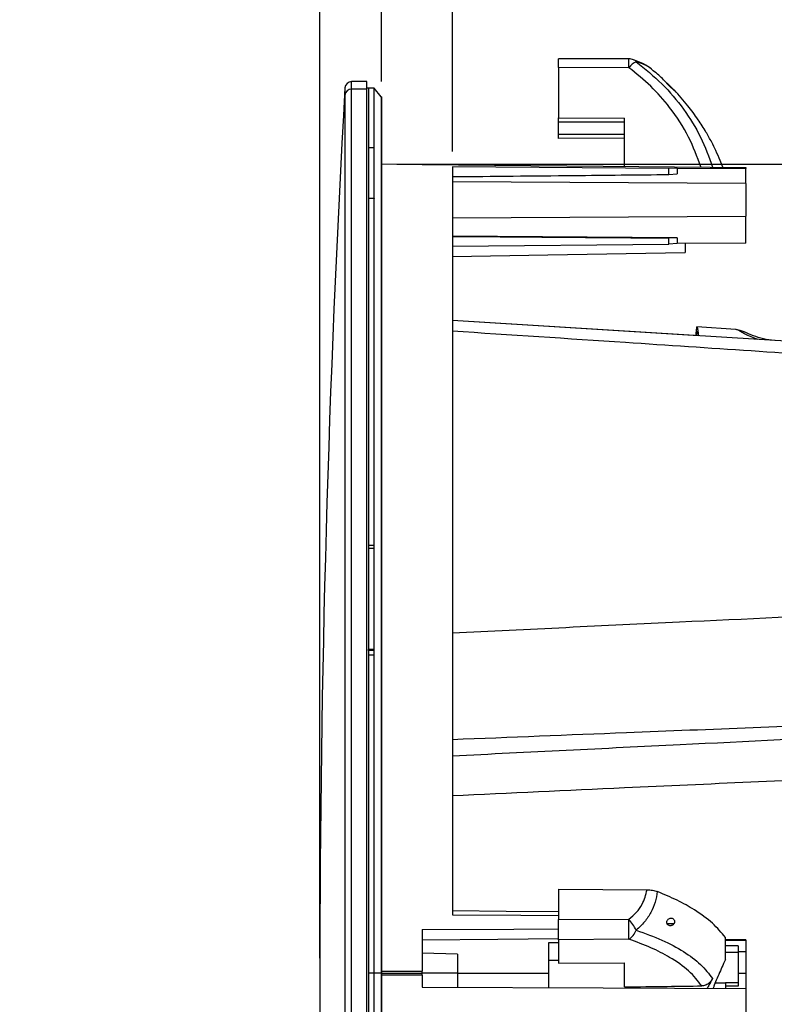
# Model space of a CAD drawing. Header units: millimetres. Extents: x 0 to 594, y 0 to 420.
# Tile 9 of 40: x 211 to 261, y 255 to 320. Entities that reach past the tile are written whole.
import ezdxf

# ---------------------------------------------------------------- set-up
doc = ezdxf.new("R2010")
doc.units = ezdxf.units.MM
doc.layers.add('SLD-0', color=7, linetype='Continuous')
doc.styles.add('SLDTEXTSTYLE0', font='TXT', dxfattribs={"width": 0.75})
doc.dimstyles.new('SLDDIMSTYLE1', dxfattribs={"dimtxt": 3.5, "dimasz": 3.2, "dimexe": 0, "dimexo": 0.0625, "dimgap": 0.875, "dimtad": 1, "dimdec": 1, "dimlfac": 3, "dimrnd": 1e-09, "dimzin": 12, "dimdsep": 46, "dimtxsty": 'SLDTEXTSTYLE0', "dimblk1": 'OBLIQUE', "dimblk2": 'OBLIQUE', "dimsah": 1, "dimcen": 0.09, "dimadec": 0, "dimazin": 3, "dimtfac": 1, "dimtdec": 1, "dimtmove": 0, "dimatfit": 0, "dimldrblk": 'OBLIQUE', "dimfxl": 1, "dimfrac": 2, "dimtolj": 1, "dimtzin": 12, "dimarcsym": 0})
doc.dimstyles.new('SLDDIMSTYLE2', dxfattribs={"dimtxt": 3.5, "dimasz": 3.2, "dimexe": 0, "dimexo": 0.0625, "dimgap": 0.875, "dimtad": 1, "dimdec": 1, "dimlfac": 3, "dimrnd": 1e-09, "dimzin": 4, "dimdsep": 46, "dimtxsty": 'SLDTEXTSTYLE0', "dimblk1": 'OBLIQUE', "dimblk2": 'OBLIQUE', "dimsah": 1, "dimcen": 0.09, "dimadec": 0, "dimazin": 1, "dimtfac": 1, "dimtdec": 1, "dimtofl": 0, "dimtmove": 0, "dimatfit": 3, "dimldrblk": 'OBLIQUE', "dimfxl": 1, "dimfrac": 2, "dimtolj": 1, "dimtzin": 12, "dimarcsym": 0})
doc.dimstyles.new('SLDDIMSTYLE3', dxfattribs={"dimtxt": 3.5, "dimasz": 3.2, "dimexe": 0, "dimexo": 0.0625, "dimgap": 0.875, "dimtad": 1, "dimdec": 1, "dimlfac": 3, "dimrnd": 1e-09, "dimzin": 12, "dimdsep": 46, "dimtxsty": 'SLDTEXTSTYLE0', "dimsah": 1, "dimcen": 0.09, "dimadec": 0, "dimazin": 3, "dimtfac": 1, "dimtdec": 1, "dimtofl": 0, "dimtmove": 0, "dimatfit": 3, "dimfxl": 1, "dimfrac": 2, "dimtolj": 1, "dimtzin": 12, "dimarcsym": 0})
doc.dimstyles.new('SLDDIMSTYLE4', dxfattribs={"dimtxt": 3.5, "dimasz": 3.2, "dimexe": 0, "dimexo": 0.0625, "dimgap": 0.875, "dimtad": 1, "dimdec": 1, "dimlfac": 3, "dimrnd": 1e-09, "dimzin": 4, "dimdsep": 46, "dimtxsty": 'SLDTEXTSTYLE0', "dimsah": 1, "dimcen": 0.09, "dimadec": 0, "dimazin": 1, "dimtfac": 1, "dimtdec": 1, "dimtofl": 0, "dimtmove": 0, "dimatfit": 3, "dimfxl": 1, "dimfrac": 2, "dimtolj": 1, "dimtzin": 12, "dimarcsym": 0})

# ---------------------------------------------------------------- blocks, each defined once
blk = doc.blocks.new('_Oblique')
at = {"color": 0, "linetype": 'ByBlock', "lineweight": -2}
blk.add_line((-0.5, -0.5), (0.5, 0.5), dxfattribs=at)
blk = doc.blocks.new('_D_1')
at = {"layer": 'SLD-0', "color": 7, "transparency": 16777216}
for p, q in [((214.859, 343.426), (213.792, 343.426)), ((213.792, 343.426), (213.792, 337.87)), ((223.91, 343.426), (224.977, 343.426)), ((224.977, 343.426), (224.977, 337.87)), ((213.792, 337.87), (214.859, 337.87)), ((224.977, 337.87), (223.91, 337.87)), ((231.214, 257.775), (231.214, 333.633)), ((235.285, 315.544), (235.285, 333.633)), ((231.214, 332.633), (211.433, 332.633)), ((231.214, 332.633), (235.285, 332.633)), ((235.285, 332.633), (241.285, 332.633))]:
    blk.add_line(p, q, dxfattribs=at)
at = {"layer": 'SLD-0', "color": 7, "transparency": 16777216, "xscale": 3.2, "yscale": 3.2}
blk.add_blockref('_Oblique', (231.214, 332.633, 0), dxfattribs=at)
at = {"layer": 'SLD-0', "color": 7, "transparency": 16777216, "xscale": 3.2, "yscale": 3.2, "rotation": 180.0000000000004}
blk.add_blockref('_Oblique', (235.285, 332.633, 0), dxfattribs=at)
at = {"layer": 'SLD-0', "color": 7, "transparency": 16777216, "char_height": 3.5, "attachment_point": 1, "style": 'SLDTEXTSTYLE0'}
for s, insert in [('0.48', (214.859, 342.381)), ('12.2', (214.859, 337.145))]:
    blk.add_mtext(s, dxfattribs=dict(at, insert=insert))
blk = doc.blocks.new('_D_2')
at = {"layer": 'SLD-0', "color": 7, "transparency": 16777216}
for p, q in [((246.66, 343.426), (245.594, 343.426)), ((245.594, 343.426), (245.594, 337.87)), ((255.712, 343.426), (256.778, 343.426)), ((256.778, 343.426), (256.778, 337.87)), ((245.594, 337.87), (246.66, 337.87)), ((256.778, 337.87), (255.712, 337.87)), ((235.285, 315.544), (235.285, 333.633)), ((239.952, 310.928), (239.952, 333.633)), ((239.952, 332.633), (235.285, 332.633)), ((239.952, 332.633), (259.137, 332.633))]:
    blk.add_line(p, q, dxfattribs=at)
at = {"layer": 'SLD-0', "color": 7, "transparency": 16777216, "xscale": 3.2, "yscale": 3.2, "rotation": 180.0000000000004}
blk.add_blockref('_Oblique', (235.285, 332.633, 0), dxfattribs=at)
at = {"layer": 'SLD-0', "color": 7, "transparency": 16777216, "xscale": 3.2, "yscale": 3.2}
blk.add_blockref('_Oblique', (239.952, 332.633, 0), dxfattribs=at)
at = {"layer": 'SLD-0', "color": 7, "transparency": 16777216, "char_height": 3.5, "attachment_point": 1, "style": 'SLDTEXTSTYLE0'}
for s, insert in [('0.55', (246.66, 342.381)), ('14.0', (246.66, 337.145))]:
    blk.add_mtext(s, dxfattribs=dict(at, insert=insert))
blk = doc.blocks.new('_D_3')
at = {"layer": 'SLD-0', "color": 7, "transparency": 16777216}
for p, q in [((248.54, 355.426), (247.474, 355.426)), ((247.474, 355.426), (247.474, 349.87)), ((257.592, 355.426), (258.658, 355.426)), ((258.658, 355.426), (258.658, 349.87)), ((247.474, 349.87), (248.54, 349.87)), ((258.658, 349.87), (257.592, 349.87)), ((231.214, 257.775), (231.214, 345.633)), ((274.919, 270.734), (274.919, 345.633)), ((231.214, 344.633), (274.919, 344.633))]:
    blk.add_line(p, q, dxfattribs=at)
for points in [[(231.214, 344.633), (234.414, 344.083), (234.414, 345.183)], [(274.919, 344.633), (271.719, 345.183), (271.719, 344.083)]]:
    blk.add_solid(points, dxfattribs=at)
at = {"layer": 'SLD-0', "color": 7, "transparency": 16777216, "char_height": 3.5, "attachment_point": 1, "style": 'SLDTEXTSTYLE0'}
for s, insert in [('5.16', (248.54, 354.381)), ('131.1', (247.247, 349.145))]:
    blk.add_mtext(s, dxfattribs=dict(at, insert=insert))
blk = doc.blocks.new('_D_4')
at = {"layer": 'SLD-0', "color": 7, "transparency": 16777216}
for p, q in [((236.285, 310.108), (298.926, 310.108)), ((297.926, 310.108), (297.926, 203.442)), ((286.103, 262.594), (286.103, 263.66)), ((286.103, 263.66), (291.659, 263.66)), ((291.659, 263.66), (291.659, 262.594)), ((286.103, 250.956), (286.103, 249.89)), ((291.659, 249.89), (291.659, 250.956)), ((286.103, 249.89), (291.659, 249.89)), ((236.285, 203.442), (298.926, 203.442))]:
    blk.add_line(p, q, dxfattribs=at)
for points in [[(297.926, 310.108), (297.376, 306.908), (298.476, 306.908)], [(297.926, 203.442), (298.476, 206.642), (297.376, 206.642)]]:
    blk.add_solid(points, dxfattribs=at)
at = {"layer": 'SLD-0', "color": 7, "transparency": 16777216, "char_height": 3.5, "attachment_point": 1, "rotation": 90, "style": 'SLDTEXTSTYLE0'}
for s, insert in [('320.0', (293.414, 253.595)), ('12.60', (287.147, 250.956)), ('%%c', (293.414, 248.317))]:
    blk.add_mtext(s, dxfattribs=dict(at, insert=insert))

msp = doc.modelspace()

# ---------------------------------------------------------------- linework, layer by layer
at = {"color": 7, "linetype": 'Continuous', "lineweight": 25}
for p, q in [((251.578, 317.036), (246.952, 317.053)), ((246.952, 316.476), (246.952, 313.153)), ((251.584, 316.459), (246.952, 316.476)), ((234.314, 315.541), (233.304, 315.541)), ((233.304, 315.05), (233.304, 315.541)), ((234.314, 315.05), (234.314, 315.541)), ((232.872, 315.133), (232.872, 314.645)), ((234.314, 315.05), (233.304, 315.05)), ((233.304, 198.008), (233.304, 315.05)), ((234.314, 198.008), (234.314, 315.05)), ((234.785, 315.108), (234.424, 315.108)), ((234.424, 315.108), (234.424, 311.209)), ((235.255, 314.544), (234.785, 315.108)), ((234.785, 311.209), (234.785, 315.108)), ((232.872, 314.645), (232.872, 249.245)), ((235.285, 314.544), (235.255, 314.544)), ((235.255, 314.544), (235.255, 256.775)), ((235.285, 314.544), (235.285, 256.775)), ((246.952, 313.153), (251.285, 313.137)), ((246.952, 312.874), (246.952, 313.153)), ((251.285, 312.874), (246.952, 312.874)), ((246.952, 312.072), (246.952, 312.874)), ((251.285, 309.959), (251.285, 313.137)), ((246.952, 312.072), (251.285, 312.072)), ((246.952, 311.793), (246.952, 312.072)), ((251.285, 311.809), (246.952, 311.793)), ((234.424, 311.203), (234.424, 311.209)), ((234.424, 311.209), (234.785, 311.209)), ((234.424, 311.203), (234.424, 307.822)), ((234.424, 311.203), (234.791, 311.203)), ((234.791, 311.203), (234.785, 311.209)), ((234.791, 307.822), (234.791, 311.203)), ((237.952, 310.085), (235.285, 310.108)), ((237.952, 310.085), (237.952, 310.077)), ((254.219, 309.809), (239.952, 309.928)), ((239.952, 309.928), (239.952, 260.626)), ((254.765, 309.846), (254.219, 309.809)), ((254.219, 309.417), (254.219, 309.809)), ((254.765, 309.846), (259.285, 309.808)), ((254.765, 309.846), (254.765, 309.463)), ((259.285, 309.889), (259.285, 309.808)), ((259.285, 308.83), (259.285, 309.808)), ((259.285, 308.83), (239.952, 308.931)), ((254.219, 309.417), (254.765, 309.463)), ((259.285, 308.83), (259.285, 306.663)), ((234.424, 307.828), (234.424, 284.995)), ((234.785, 307.828), (234.424, 307.828)), ((234.785, 284.995), (234.785, 307.828)), ((234.785, 307.828), (234.791, 307.822)), ((239.952, 306.562), (259.285, 306.663)), ((259.285, 304.903), (259.285, 306.663)), ((254.765, 305.251), (239.952, 305.364)), ((254.765, 305.251), (254.219, 305.213)), ((254.219, 304.817), (254.219, 305.213)), ((254.765, 305.251), (254.765, 304.863)), ((239.952, 304.689), (254.219, 304.817)), ((254.765, 304.863), (254.219, 304.817)), ((259.285, 304.903), (254.765, 304.863)), ((255.285, 304.868), (255.285, 304.276)), ((239.953, 303.047), (239.989, 303.047)), ((256.161, 298.792), (239.952, 299.789)), ((267.981, 298.054), (239.952, 299.788)), ((258.641, 299.209), (256.071, 299.37)), ((258.692, 299.191), (258.64, 299.207)), ((234.424, 284.992), (234.424, 284.995)), ((234.424, 284.995), (234.785, 284.995)), ((234.424, 284.992), (234.791, 284.992)), ((234.424, 284.992), (234.424, 284.78)), ((234.791, 284.992), (234.785, 284.995)), ((234.791, 284.78), (234.791, 284.992)), ((234.424, 284.78), (234.424, 278.112)), ((234.424, 284.78), (234.791, 284.78)), ((234.791, 278.112), (234.791, 284.78)), ((234.791, 278.112), (234.424, 278.112)), ((234.424, 278.055), (234.424, 277.742)), ((234.791, 278.053), (234.424, 278.053)), ((234.791, 278.053), (234.791, 278.112)), ((234.791, 277.742), (234.791, 278.053)), ((234.424, 277.744), (234.424, 256.775)), ((234.785, 277.744), (234.424, 277.744)), ((234.785, 256.775), (234.785, 277.744)), ((234.785, 277.744), (234.791, 277.742)), ((246.952, 262.318), (252.779, 262.272)), ((246.952, 262.318), (246.952, 260.309)), ((246.952, 260.309), (251.575, 260.345)), ((237.952, 259.651), (237.952, 256.908)), ((254.096, 260.05), (254.559, 260.05)), ((251.584, 259.016), (246.952, 258.98)), ((246.952, 258.98), (246.952, 257.43)), ((259.285, 258.976), (257.952, 258.976)), ((259.285, 258.976), (259.285, 258.928)), ((246.952, 258.775), (246.285, 258.775)), ((246.285, 258.775), (246.285, 257.62)), ((259.285, 258.928), (257.952, 258.928)), ((258.785, 258.587), (257.952, 258.587)), ((258.785, 258.587), (258.785, 258.134)), ((259.285, 258.928), (259.285, 258.207)), ((240.285, 258.025), (237.952, 258.086)), ((240.285, 258.025), (240.285, 256.775)), ((257.952, 257.674), (257.827, 257.409)), ((258.785, 258.134), (257.952, 258.134)), ((258.785, 258.201), (259.285, 258.207)), ((258.785, 258.134), (258.785, 256.141)), ((259.285, 258.207), (259.285, 256.775)), ((246.285, 257.62), (246.285, 255.805)), ((246.952, 257.62), (246.285, 257.62)), ((246.952, 257.43), (251.285, 257.464)), ((251.285, 255.875), (251.285, 257.464)), ((234.424, 256.775), (234.424, 235.805)), ((234.785, 256.775), (234.424, 256.775)), ((234.785, 235.805), (234.785, 256.775)), ((235.255, 256.775), (234.785, 256.775)), ((235.255, 256.775), (235.255, 199.006)), ((235.255, 256.775), (235.285, 256.775)), ((235.285, 256.908), (237.952, 256.908)), ((235.285, 256.775), (235.285, 199.006)), ((235.285, 256.775), (237.952, 256.775)), ((237.952, 256.641), (235.285, 256.641)), ((237.952, 256.775), (237.952, 256.908)), ((237.952, 256.641), (237.952, 256.775)), ((240.285, 256.775), (237.952, 256.775)), ((237.952, 256.641), (237.952, 255.858)), ((240.285, 256.775), (240.285, 255.841)), ((240.285, 256.775), (246.285, 256.775)), ((258.785, 256.775), (259.285, 256.775)), ((259.285, 256.775), (259.285, 255.764)), ((257.275, 256.141), (257.952, 256.141)), ((257.952, 256.141), (257.952, 255.762)), ((258.785, 256.141), (257.952, 256.141)), ((258.785, 255.93), (257.952, 255.93)), ((258.785, 256.141), (258.785, 255.93)), ((259.285, 255.77), (259.285, 253.669))]:
    msp.add_line(p, q, dxfattribs=at)
at = {"color": 7, "linetype": 'Continuous', "lineweight": 25, "flags": 128}
for points in [[(234.424, 315.108), (234.33, 315.099), (234.314, 315.096)], [(237.952, 310.077), (249.899, 309.972), (259.285, 309.889)], [(239.952, 304.02), (246.232, 304.125), (255.285, 304.276)], [(234.424, 278.053), (234.424, 278.086), (234.424, 278.112)], [(246.952, 260.81), (243.503, 260.853), (239.952, 260.897)], [(239.952, 260.626), (244.471, 260.601), (246.952, 260.587)], [(237.952, 259.651), (244, 259.683), (246.952, 259.699)], [(246.952, 259.038), (242.939, 259.001), (237.952, 258.955)], [(237.952, 255.858), (249.899, 255.809), (259.285, 255.77)]]:
    msp.add_lwpolyline(points, dxfattribs=at)
at = {"color": 7, "linetype": 'Continuous', "lineweight": 25}
for centre, radius, start, end in [((251.575, 316.036), 1, 71.7143, 89.78869), ((237.191, 316.622), 14.393, 359.3506, 1.64932), ((252.652, 315.616), 1.361, 115.38441, 141.71804), ((251.772, 316.651), 0.355, 33.2269, 70.75814), ((233.304, 315.108), 0.433, 90, 176.74495), ((1258.989, 256.775), 1027.775, 176.744946, 180), ((233.303, 314.618), 0.432, 89.77882, 176.48603), ((68.861, 258.481), 182.723, 0.16789, 0.5846), ((248.886, 258.021), 3.554, 26.43433, 40.83594), ((250.955, 260.029), 1.192, 301.82149, 339.06573), ((1258.989, 256.775), 1027.775, 180, 183.255054)]:
    msp.add_arc(centre, radius, start, end, dxfattribs=at)
for points, knots in [([(246.952, 316.476), (246.952, 316.596), (246.952, 316.845), (246.952, 317.036), (246.952, 317.039), (246.952, 317.04)], [0, 0, 0, 0, 0.3744, 0.779152, 1, 1, 1, 1]), ([(253.082, 316.362), (252.916, 316.484), (252.585, 316.726), (252.116, 316.9), (251.884, 316.987)], [0, 0, 0, 0, 0.504206, 1, 1, 1, 1]), ([(252.068, 316.845), (252.651, 316.376), (253.817, 315.436), (255.226, 313.745), (256.374, 311.904), (256.854, 310.575), (257.094, 309.91)], [0, 0, 0, 0, 0.250431, 0.501116, 0.75018, 1, 1, 1, 1]), ([(253.145, 316.289), (253.109, 316.328), (252.982, 316.463), (252.627, 316.664), (252.256, 316.784), (252.068, 316.845)], [0, 0, 0, 0, 0.1662927, 0.5784052, 1, 1, 1, 1]), ([(256.325, 309.915), (256.082, 310.581), (255.578, 311.965), (254.404, 313.736), (253.064, 315.268), (252.078, 316.062), (251.584, 316.459)], [0, 0, 0, 0, 0.26443, 0.549397, 0.774437, 1, 1, 1, 1]), ([(254.09, 315.439), (253.891, 315.643), (253.578, 315.963), (253.217, 316.236), (253.086, 316.335)], [0, 0, 0, 0, 0.635635, 1, 1, 1, 1]), ([(254.559, 314.965), (254.538, 314.984), (254.495, 315.02), (254.427, 315.082), (254.37, 315.135), (254.312, 315.19), (254.237, 315.263), (254.169, 315.333), (254.124, 315.382), (254.097, 315.414), (254.082, 315.436), (254.081, 315.444), (254.094, 315.439), (254.111, 315.425), (254.12, 315.419)], [0, 0, 0, 0, 0.124631, 0.249226, 0.295927, 0.374298, 0.498834, 0.623497, 0.690006, 0.748942, 0.812834, 0.874376, 0.934308, 1, 1, 1, 1]), ([(254.12, 315.419), (254.139, 315.403), (254.181, 315.368), (254.263, 315.29), (254.351, 315.203), (254.439, 315.114), (254.516, 315.032), (254.569, 314.975), (254.591, 314.948), (254.595, 314.94), (254.584, 314.945), (254.568, 314.958), (254.559, 314.965)], [0, 0, 0, 0, 0.108207, 0.249503, 0.374291, 0.499335, 0.640154, 0.748771, 0.813371, 0.874248, 0.934659, 1, 1, 1, 1]), ([(257.767, 309.902), (257.715, 310.048), (257.581, 310.418), (257.334, 310.965), (257.022, 311.594), (256.64, 312.275), (256.125, 313.087), (255.432, 314.007), (254.89, 314.672), (254.547, 315), (254.531, 315.016)], [0, 0, 0, 0, 0.078061, 0.199029, 0.300205, 0.427051, 0.584336, 0.771746, 0.988863, 1, 1, 1, 1]), ([(239.952, 309.278), (242.615, 309.304), (247.371, 309.35), (252.127, 309.396), (254.219, 309.417)], [0, 0, 0, 0, 0.56, 1, 1, 1, 1]), ([(254.219, 305.213), (251.556, 305.233), (246.8, 305.269), (242.044, 305.305), (239.952, 305.321)], [0, 0, 0, 0, 0.56, 1, 1, 1, 1]), ([(256.189, 298.783), (256.18, 298.862), (256.156, 299.068), (256.12, 299.266), (256.082, 299.382), (256.048, 299.368), (256.02, 299.217), (256.002, 299.026), (255.995, 298.847), (255.993, 298.803)], [0, 0, 0, 0, 0.103764, 0.271975, 0.440181, 0.608169, 0.776217, 0.944764, 1, 1, 1, 1]), ([(261.168, 298.478), (260.928, 298.507), (260.424, 298.57), (259.727, 298.808), (259.134, 299.078), (258.837, 299.159), (258.677, 299.202)], [0, 0, 0, 0, 0.206425, 0.432608, 0.695672, 1, 1, 1, 1]), ([(260.094, 298.542), (259.934, 298.599), (259.604, 298.718), (259.222, 298.912), (258.931, 299.074), (258.76, 299.174), (258.709, 299.187), (258.692, 299.191)], [0, 0, 0, 0, 0.204625, 0.42253, 0.651739, 0.887263, 1, 1, 1, 1]), ([(267.935, 297.229), (262.409, 297.601), (253.082, 298.23), (243.754, 298.84), (239.952, 299.088)], [0, 0, 0, 0, 0.592419, 1, 1, 1, 1]), ([(256.161, 298.792), (256.15, 298.865), (256.124, 299.021), (256.09, 299.114), (256.058, 299.095), (256.035, 298.99), (256.025, 298.849), (256.021, 298.801)], [0, 0, 0, 0, 0.199692, 0.426539, 0.653175, 0.879798, 1, 1, 1, 1]), ([(239.952, 279.211), (244.943, 279.452), (254.27, 279.902), (263.598, 280.337), (267.935, 280.54)], [0, 0, 0, 0, 0.535036, 1, 1, 1, 1]), ([(268.116, 273.269), (262.55, 273.055), (253.162, 272.693), (243.774, 272.315), (239.952, 272.162)], [0, 0, 0, 0, 0.592901, 1, 1, 1, 1]), ([(239.952, 271.106), (244.955, 271.355), (254.349, 271.823), (263.743, 272.276), (268.134, 272.487)], [0, 0, 0, 0, 0.532574, 1, 1, 1, 1]), ([(267.933, 269.734), (262.386, 269.487), (253.059, 269.071), (243.732, 268.639), (239.952, 268.465)], [0, 0, 0, 0, 0.594722, 1, 1, 1, 1]), ([(251.575, 260.345), (251.75, 260.487), (252.098, 260.771), (252.562, 261.413), (252.696, 261.946), (252.779, 262.272)], [0, 0, 0, 0, 0.281567, 0.561013, 1, 1, 1, 1]), ([(252.779, 262.272), (252.904, 262.266), (253.154, 262.254), (253.355, 262.189), (253.456, 262.156)], [0, 0, 0, 0, 0.500068, 1, 1, 1, 1]), ([(253.456, 262.156), (253.42, 261.919), (253.347, 261.445), (253.048, 260.772), (252.633, 260.142), (252.258, 259.784), (252.068, 259.603)], [0, 0, 0, 0, 0.247904, 0.496068, 0.745168, 1, 1, 1, 1]), ([(257.952, 259.134), (257.686, 259.451), (257.153, 260.086), (256.026, 260.9), (254.794, 261.596), (253.902, 261.969), (253.456, 262.156)], [0, 0, 0, 0, 0.279967, 0.55992, 0.779963, 1, 1, 1, 1]), ([(246.952, 258.98), (246.952, 259.056), (246.952, 259.213), (246.952, 259.6), (246.952, 259.988), (246.952, 260.205), (246.952, 260.309)], [0, 0, 0, 0, 0.270257, 0.562423, 0.789733, 1, 1, 1, 1]), ([(254.559, 260.05), (254.538, 260.021), (254.495, 259.963), (254.427, 259.929), (254.37, 259.911), (254.312, 259.903), (254.237, 259.911), (254.169, 259.945), (254.124, 259.991), (254.097, 260.036), (254.082, 260.09), (254.081, 260.15), (254.094, 260.209), (254.111, 260.244), (254.12, 260.261)], [0, 0, 0, 0, 0.124631, 0.249226, 0.295927, 0.374298, 0.498834, 0.623497, 0.690006, 0.748942, 0.812834, 0.874376, 0.934308, 1, 1, 1, 1]), ([(254.12, 260.261), (254.139, 260.287), (254.181, 260.344), (254.263, 260.391), (254.351, 260.41), (254.439, 260.399), (254.516, 260.356), (254.569, 260.288), (254.591, 260.221), (254.595, 260.162), (254.584, 260.102), (254.568, 260.068), (254.559, 260.05)], [0, 0, 0, 0, 0.108207, 0.249503, 0.374291, 0.499335, 0.640154, 0.748771, 0.813371, 0.874248, 0.934659, 1, 1, 1, 1]), ([(252.068, 259.603), (252.651, 259.397), (253.817, 258.985), (255.226, 258.215), (256.374, 257.362), (256.854, 256.734), (257.094, 256.42)], [0, 0, 0, 0, 0.250431, 0.501116, 0.75018, 1, 1, 1, 1]), ([(256.389, 255.938), (256.128, 256.271), (255.606, 256.937), (254.405, 257.774), (253.064, 258.475), (252.077, 258.836), (251.584, 259.016)], [0, 0, 0, 0, 0.279631, 0.558708, 0.779098, 1, 1, 1, 1]), ([(257.952, 257.674), (257.952, 257.905), (257.952, 258.369), (257.952, 258.878), (257.952, 259.134)], [0, 0, 0, 0, 0.497548, 1, 1, 1, 1]), ([(257.827, 257.409), (257.756, 257.253), (257.614, 256.94), (257.394, 256.442), (257.226, 256.047), (257.167, 255.845), (257.148, 255.779)], [0, 0, 0, 0, 0.2869852, 0.5739273, 0.8605833, 1, 1, 1, 1]), ([(257.094, 256.42), (257.055, 256.356), (256.978, 256.227), (256.816, 256.074), (256.618, 255.961), (256.465, 255.946), (256.389, 255.938)], [0, 0, 0, 0, 0.249613, 0.499787, 0.749667, 1, 1, 1, 1]), ([(257.094, 256.42), (257.059, 256.354), (257.015, 256.272), (256.969, 256.187), (256.958, 256.166), (256.955, 256.16), (256.954, 256.159), (256.954, 256.159), (256.907, 256.074), (256.832, 255.94), (256.771, 255.823), (256.749, 255.781)], [0, 0, 0, 0, 0.293334, 0.36738, 0.386237, 0.391124, 0.392432, 0.392916, 0.392983, 0.783104, 1, 1, 1, 1]), ([(251.285, 255.875), (252.229, 255.886), (253.93, 255.908), (255.631, 255.929), (256.389, 255.938)], [0, 0, 0, 0, 0.5547, 1, 1, 1, 1])]:
    msp.add_open_spline(points, degree=3, knots=knots, dxfattribs=at)

# ---------------------------------------------------------------- dimensions: what is measured, and where the dimension line sits
at = {"layer": 'SLD-0', "color": 7}
for base, p1, p2, dimstyle, picture, middle in [((274.919, 344.633), (231.214, 256.775), (274.919, 269.734), 'SLDDIMSTYLE3', '_D_3', (253.066, 344.633)), ((235.285, 332.633), (231.214, 256.775), (235.285, 314.544), 'SLDDIMSTYLE1', '_D_1', (219.385, 332.633)), ((235.285, 332.633), (239.952, 309.928), (235.285, 314.544), 'SLDDIMSTYLE2', '_D_2', (251.186, 332.633))]:
    dim = msp.add_linear_dim(base=base, p1=p1, p2=p2, dimstyle=dimstyle, dxfattribs=at)
    dim.commit()
    dim.dimension.update_dxf_attribs({"geometry": picture, "text_midpoint": middle, "dimtype": 160})
dim = msp.add_linear_dim(base=(297.926, 203.442), p1=(235.285, 310.108), p2=(235.285, 203.442), angle=90, text='%%c<>', dimstyle='SLDDIMSTYLE4', dxfattribs=at)
dim.commit()
dim.dimension.update_dxf_attribs({"geometry": '_D_4', "text_midpoint": (297.926, 256.775), "dimtype": 160})

doc.saveas('drawing.dxf')
